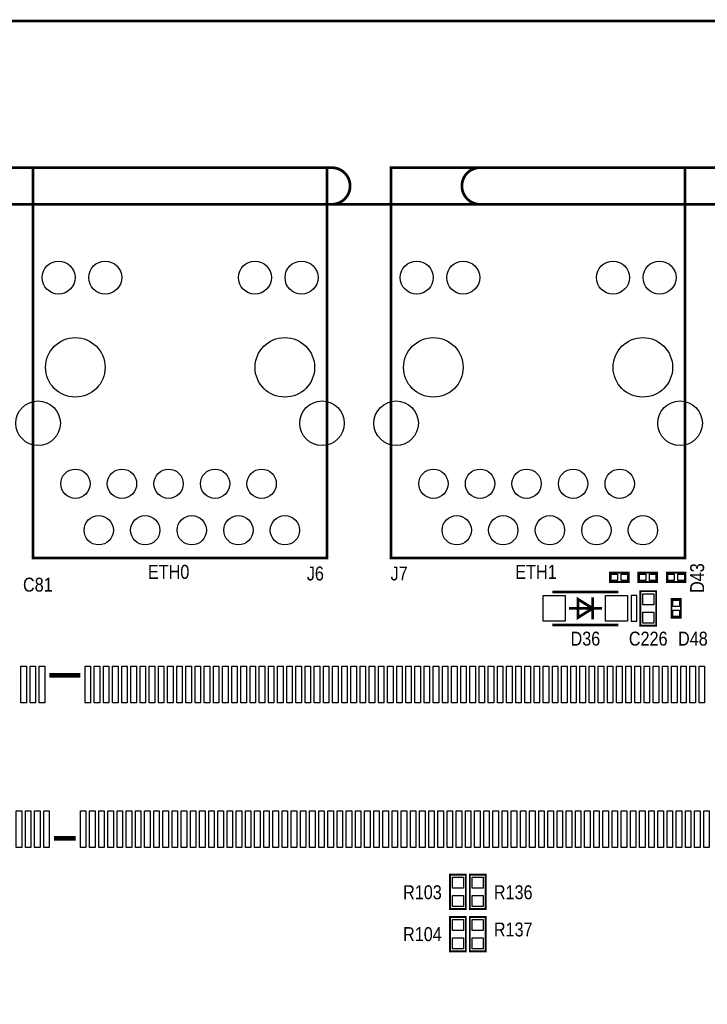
# Model space of a CAD drawing. Extents: x 0 to 176, y -10 to 100.
# Tile 7 of 15: x 54 to 91, y 46 to 100. Entities that reach past the tile are written whole.
import ezdxf
from ezdxf.enums import TextEntityAlignment as Align

# ---------------------------------------------------------------- set-up
doc = ezdxf.new("R2010")
doc.units = 0
doc.layers.add('DXF', color=212, linetype='CONTINUOUS')

msp = doc.modelspace()

# ---------------------------------------------------------------- linework, layer by layer
at = {"layer": 'DXF', "const_width": 0.1524}
for points in [[(2.999994, 90.000099, 0.999992), (2.999994, 92.000095), (0, 92.000095), (0, 98.476079, -0.414214), (1.524, 100.000079), (148.476005, 100.000079, -0.414214), (150.000005, 98.476079), (150.000005, 92.000095)], [(2.999994, 0), (147.000011, 0, 0.41421), (150.000005, 2.999994), (150.000005, 87.000105, 0.414209), (147.000011, 90.000099), (2.999994, 90.000099, 0.414212), (0, 87.000105), (0, 2.999994, 0.414214), (2.999994, 0)]]:
    msp.add_lwpolyline(points, format="xyb", dxfattribs=at)
at = {"layer": 'DXF'}
for points in [[(10.999978, 90.000099, 0.150012, 0.150012, -0.899993), (10.999978, 92.000095, 0.1524, 0.1524, 0), (71.00001, 92.000095, 0.150012, 0.150012, -0.999992), (71.00001, 90.000099, 0.150012, 0.150012, 0)], [(78.999994, 90.000099, 0.150012, 0.150012, -0.899993), (78.999994, 92.000095, 0.1524, 0.1524, 0), (139.000027, 92.000095, 0.150012, 0.150012, -0.999992), (139.000027, 90.000099, 0.150012, 0.150012, 0)]]:
    msp.add_lwpolyline(points, format="xyseb", dxfattribs=at)
for points, const_width in [([(54.705199, 92.000095), (54.705199, 90.000099), (70.745401, 90.000099), (70.745401, 70.700113), (54.705199, 70.700113), (54.705199, 92.000095), (70.745401, 92.000095), (70.745401, 90.000099)], 0.150089), ([(56.325287, 92.000095), (69.125313, 92.000095)], 0.150089), ([(74.237291, 92.000095), (74.237291, 90.000099), (90.277391, 90.000099), (90.277391, 70.700113), (74.237291, 70.700113), (74.237291, 92.000095), (90.277391, 92.000095), (90.277391, 90.000099)], 0.150089), ([(75.857405, 92.000095), (88.657405, 92.000095)], 0.150089), ([(87.194771, 69.889599), (86.178771, 69.889599), (86.178771, 69.381599), (87.194771, 69.381599), (87.194771, 69.889599)], 0.1016), ([(88.744984, 69.889599), (87.728984, 69.889599), (87.728984, 69.381599), (88.744984, 69.381599), (88.744984, 69.889599)], 0.1016), ([(90.295197, 69.889599), (89.279197, 69.889599), (89.279197, 69.381599), (90.295197, 69.381599), (90.295197, 69.889599)], 0.1016), ([(83.035902, 68.844897), (86.636098, 68.844897)], 0.150089), ([(87.8332, 67.0052), (87.8332, 68.8848), (88.6968, 68.8848), (88.6968, 67.0052), (87.8332, 67.0052)], 0.1016), ([(85.235796, 67.945), (84.436204, 68.445101), (84.436204, 67.444899), (85.235796, 67.945)], 0.150089), ([(85.235999, 68.544999), (85.235999, 67.345103)], 0.150089), ([(90.043, 67.437), (90.043, 68.453), (89.535, 68.453), (89.535, 67.437), (90.043, 67.437)], 0.1016), ([(83.936103, 67.945), (85.735897, 67.945)], 0.150089), ([(86.636098, 67.045103), (83.035902, 67.045103)], 0.150089), ([(55.597298, 64.295299), (57.284899, 64.295299)], 0.254), ([(55.847209, 55.395089), (57.034913, 55.395089)], 0.254), ([(77.454303, 51.5366), (77.454303, 53.4162), (78.317903, 53.4162), (78.317903, 51.5366), (77.454303, 51.5366)], 0.1016), ([(78.53299, 51.5366), (78.53299, 53.4162), (79.39659, 53.4162), (79.39659, 51.5366), (78.53299, 51.5366)], 0.1016), ([(77.454303, 49.226216), (77.454303, 51.105816), (78.317903, 51.105816), (78.317903, 49.226216), (77.454303, 49.226216)], 0.1016), ([(78.53299, 49.226216), (78.53299, 51.105816), (79.39659, 51.105816), (79.39659, 49.226216), (78.53299, 49.226216)], 0.1016)]:
    msp.add_lwpolyline(points, dxfattribs=dict(at, const_width=const_width))
msp.add_lwpolyline([(0, 2.999994), (0, 87.000105, -0.414212), (2.999994, 90.000099), (147.000011, 90.000099, -0.414209), (150.000005, 87.000105), (150.000005, 2.999994, -0.41421), (147.000011, 0), (2.999994, 0, -0.414214)], format="xyb", close=True, dxfattribs=at)
for points in [[(86.58667, 69.810605), (86.58667, 69.460593), (86.236658, 69.460593), (86.236658, 69.810605)], [(87.136884, 69.810605), (87.136884, 69.460593), (86.786872, 69.460593), (86.786872, 69.810605)], [(88.136882, 69.810605), (88.136882, 69.460593), (87.78687, 69.460593), (87.78687, 69.810605)], [(88.687097, 69.810605), (88.687097, 69.460593), (88.337085, 69.460593), (88.337085, 69.810605)], [(89.687095, 69.810605), (89.687095, 69.460593), (89.337083, 69.460593), (89.337083, 69.810605)], [(90.23731, 69.810605), (90.23731, 69.460593), (89.887298, 69.460593), (89.887298, 69.810605)], [(82.536055, 67.245001), (82.536055, 68.644999), (83.735951, 68.644999), (83.735951, 67.245001)], [(85.936049, 67.245001), (85.936049, 68.644999), (87.135945, 68.644999), (87.135945, 67.245001)], [(87.336097, 68.644999), (87.336097, 67.245001), (87.636096, 67.245001), (87.636096, 68.644999)], [(88.564695, 68.145203), (87.965305, 68.145203), (87.965305, 68.744592), (88.564695, 68.744592)], [(89.964006, 68.045101), (89.613994, 68.045101), (89.613994, 68.395113), (89.964006, 68.395113)], [(88.564695, 67.145408), (87.965305, 67.145408), (87.965305, 67.744797), (88.564695, 67.744797)], [(89.964006, 67.494887), (89.613994, 67.494887), (89.613994, 67.844899), (89.964006, 67.844899)], [(54.041167, 62.795404), (54.041167, 64.7954), (54.341166, 64.7954), (54.341166, 62.795404)], [(54.540988, 62.795404), (54.540988, 64.7954), (54.840988, 64.7954), (54.840988, 62.795404)], [(55.041165, 62.795404), (55.041165, 64.7954), (55.341164, 64.7954), (55.341164, 62.795404)], [(57.540982, 62.795404), (57.540982, 64.7954), (57.840982, 64.7954), (57.840982, 62.795404)], [(58.041184, 62.795404), (58.041184, 64.7954), (58.341184, 64.7954), (58.341184, 62.795404)], [(58.54098, 62.795404), (58.54098, 64.7954), (58.84098, 64.7954), (58.84098, 62.795404)], [(59.041182, 62.795404), (59.041182, 64.7954), (59.341182, 64.7954), (59.341182, 62.795404)], [(59.540978, 62.795404), (59.540978, 64.7954), (59.840978, 64.7954), (59.840978, 62.795404)], [(60.040876, 62.795404), (60.040876, 64.7954), (60.340875, 64.7954), (60.340875, 62.795404)], [(60.540976, 62.795404), (60.540976, 64.7954), (60.840976, 64.7954), (60.840976, 62.795404)], [(61.040874, 62.795404), (61.040874, 64.7954), (61.340873, 64.7954), (61.340873, 62.795404)], [(61.540974, 62.795404), (61.540974, 64.7954), (61.840974, 64.7954), (61.840974, 62.795404)], [(62.040872, 62.795404), (62.040872, 64.7954), (62.340871, 64.7954), (62.340871, 62.795404)], [(62.540972, 62.795404), (62.540972, 64.7954), (62.840972, 64.7954), (62.840972, 62.795404)], [(63.041073, 62.795404), (63.041073, 64.7954), (63.341072, 64.7954), (63.341072, 62.795404)], [(63.54097, 62.795404), (63.54097, 64.7954), (63.84097, 64.7954), (63.84097, 62.795404)], [(64.041071, 62.795404), (64.041071, 64.7954), (64.34107, 64.7954), (64.34107, 62.795404)], [(64.540968, 62.795404), (64.540968, 64.7954), (64.840968, 64.7954), (64.840968, 62.795404)], [(65.040866, 62.795404), (65.040866, 64.7954), (65.340865, 64.7954), (65.340865, 62.795404)], [(65.540966, 62.795404), (65.540966, 64.7954), (65.840966, 64.7954), (65.840966, 62.795404)], [(66.040889, 62.795404), (66.040889, 64.7954), (66.340888, 64.7954), (66.340888, 62.795404)], [(66.54099, 62.795404), (66.54099, 64.7954), (66.840989, 64.7954), (66.840989, 62.795404)], [(67.04109, 62.795404), (67.04109, 64.7954), (67.34109, 64.7954), (67.34109, 62.795404)], [(67.540988, 62.795404), (67.540988, 64.7954), (67.840987, 64.7954), (67.840987, 62.795404)], [(68.041088, 62.795404), (68.041088, 64.7954), (68.341088, 64.7954), (68.341088, 62.795404)], [(68.540986, 62.795404), (68.540986, 64.7954), (68.840985, 64.7954), (68.840985, 62.795404)], [(69.041086, 62.795404), (69.041086, 64.7954), (69.341086, 64.7954), (69.341086, 62.795404)], [(69.540984, 62.795404), (69.540984, 64.7954), (69.840983, 64.7954), (69.840983, 62.795404)], [(70.040881, 62.795404), (70.040881, 64.7954), (70.34088, 64.7954), (70.34088, 62.795404)], [(70.540982, 62.795404), (70.540982, 64.7954), (70.840981, 64.7954), (70.840981, 62.795404)], [(71.040879, 62.795404), (71.040879, 64.7954), (71.340878, 64.7954), (71.340878, 62.795404)], [(71.54098, 62.795404), (71.54098, 64.7954), (71.840979, 64.7954), (71.840979, 62.795404)], [(72.04108, 62.795404), (72.04108, 64.7954), (72.34108, 64.7954), (72.34108, 62.795404)], [(72.540978, 62.795404), (72.540978, 64.7954), (72.840977, 64.7954), (72.840977, 62.795404)], [(73.041078, 62.795404), (73.041078, 64.7954), (73.341078, 64.7954), (73.341078, 62.795404)], [(73.540976, 62.795404), (73.540976, 64.7954), (73.840975, 64.7954), (73.840975, 62.795404)], [(74.040873, 62.795404), (74.040873, 64.7954), (74.340872, 64.7954), (74.340872, 62.795404)], [(74.540974, 62.795404), (74.540974, 64.7954), (74.840973, 64.7954), (74.840973, 62.795404)], [(75.040871, 62.795404), (75.040871, 64.7954), (75.34087, 64.7954), (75.34087, 62.795404)], [(75.540972, 62.795404), (75.540972, 64.7954), (75.840971, 64.7954), (75.840971, 62.795404)], [(76.040869, 62.795404), (76.040869, 64.7954), (76.340868, 64.7954), (76.340868, 62.795404)], [(76.54097, 62.795404), (76.54097, 64.7954), (76.840969, 64.7954), (76.840969, 62.795404)], [(77.04107, 62.795404), (77.04107, 64.7954), (77.34107, 64.7954), (77.34107, 62.795404)], [(77.540968, 62.795404), (77.540968, 64.7954), (77.840967, 64.7954), (77.840967, 62.795404)], [(78.041068, 62.795404), (78.041068, 64.7954), (78.341068, 64.7954), (78.341068, 62.795404)], [(78.540966, 62.795404), (78.540966, 64.7954), (78.840965, 64.7954), (78.840965, 62.795404)], [(79.041066, 62.795404), (79.041066, 64.7954), (79.341066, 64.7954), (79.341066, 62.795404)], [(79.540989, 62.795404), (79.540989, 64.7954), (79.840988, 64.7954), (79.840988, 62.795404)], [(80.040886, 62.795404), (80.040886, 64.7954), (80.340886, 64.7954), (80.340886, 62.795404)], [(80.540987, 62.795404), (80.540987, 64.7954), (80.840986, 64.7954), (80.840986, 62.795404)], [(81.041088, 62.795404), (81.041088, 64.7954), (81.341087, 64.7954), (81.341087, 62.795404)], [(81.540985, 62.795404), (81.540985, 64.7954), (81.840984, 64.7954), (81.840984, 62.795404)], [(82.040882, 62.795404), (82.040882, 64.7954), (82.340882, 64.7954), (82.340882, 62.795404)], [(82.540983, 62.795404), (82.540983, 64.7954), (82.840982, 64.7954), (82.840982, 62.795404)], [(83.04088, 62.795404), (83.04088, 64.7954), (83.34088, 64.7954), (83.34088, 62.795404)], [(83.540981, 62.795404), (83.540981, 64.7954), (83.84098, 64.7954), (83.84098, 62.795404)], [(84.040878, 62.795404), (84.040878, 64.7954), (84.340878, 64.7954), (84.340878, 62.795404)], [(84.540979, 62.795404), (84.540979, 64.7954), (84.840978, 64.7954), (84.840978, 62.795404)], [(85.040775, 62.795404), (85.040775, 64.7954), (85.340774, 64.7954), (85.340774, 62.795404)], [(85.540977, 62.795404), (85.540977, 64.7954), (85.840976, 64.7954), (85.840976, 62.795404)], [(86.040773, 62.795404), (86.040773, 64.7954), (86.340772, 64.7954), (86.340772, 62.795404)], [(86.540975, 62.795404), (86.540975, 64.7954), (86.840974, 64.7954), (86.840974, 62.795404)], [(87.041076, 62.795404), (87.041076, 64.7954), (87.341075, 64.7954), (87.341075, 62.795404)], [(87.540973, 62.795404), (87.540973, 64.7954), (87.840972, 64.7954), (87.840972, 62.795404)], [(88.041074, 62.795404), (88.041074, 64.7954), (88.341073, 64.7954), (88.341073, 62.795404)], [(88.540971, 62.795404), (88.540971, 64.7954), (88.84097, 64.7954), (88.84097, 62.795404)], [(89.041072, 62.795404), (89.041072, 64.7954), (89.341071, 64.7954), (89.341071, 62.795404)], [(89.540969, 62.795404), (89.540969, 64.7954), (89.840968, 64.7954), (89.840968, 62.795404)], [(90.04107, 62.795404), (90.04107, 64.7954), (90.341069, 64.7954), (90.341069, 62.795404)], [(90.540967, 62.795404), (90.540967, 64.7954), (90.840966, 64.7954), (90.840966, 62.795404)], [(91.040788, 62.795404), (91.040788, 64.7954), (91.340788, 64.7954), (91.340788, 62.795404)], [(53.790977, 54.895191), (53.790977, 56.895187), (54.090976, 56.895187), (54.090976, 54.895191)], [(54.291078, 54.895191), (54.291078, 56.895187), (54.591077, 56.895187), (54.591077, 54.895191)], [(54.791178, 54.895191), (54.791178, 56.895187), (55.091178, 56.895187), (55.091178, 54.895191)], [(55.291076, 54.895191), (55.291076, 56.895187), (55.591075, 56.895187), (55.591075, 54.895191)], [(57.291072, 54.895191), (57.291072, 56.895187), (57.591071, 56.895187), (57.591071, 54.895191)], [(57.790969, 54.895191), (57.790969, 56.895187), (58.090968, 56.895187), (58.090968, 54.895191)], [(58.29107, 54.895191), (58.29107, 56.895187), (58.591069, 56.895187), (58.591069, 54.895191)], [(58.790967, 54.895191), (58.790967, 56.895187), (59.090966, 56.895187), (59.090966, 54.895191)], [(59.291068, 54.895191), (59.291068, 56.895187), (59.591067, 56.895187), (59.591067, 54.895191)], [(59.790965, 54.895191), (59.790965, 56.895187), (60.090964, 56.895187), (60.090964, 54.895191)], [(60.291066, 54.895191), (60.291066, 56.895187), (60.591065, 56.895187), (60.591065, 54.895191)], [(60.790988, 54.895191), (60.790988, 56.895187), (61.090988, 56.895187), (61.090988, 54.895191)], [(61.291089, 54.895191), (61.291089, 56.895187), (61.591088, 56.895187), (61.591088, 54.895191)], [(61.790986, 54.895191), (61.790986, 56.895187), (62.090986, 56.895187), (62.090986, 54.895191)], [(62.291087, 54.895191), (62.291087, 56.895187), (62.591086, 56.895187), (62.591086, 54.895191)], [(62.790984, 54.895191), (62.790984, 56.895187), (63.090984, 56.895187), (63.090984, 54.895191)], [(63.291085, 54.895191), (63.291085, 56.895187), (63.591084, 56.895187), (63.591084, 54.895191)], [(63.790982, 54.895191), (63.790982, 56.895187), (64.090982, 56.895187), (64.090982, 54.895191)], [(64.291083, 54.895191), (64.291083, 56.895187), (64.591082, 56.895187), (64.591082, 54.895191)], [(64.79098, 54.895191), (64.79098, 56.895187), (65.09098, 56.895187), (65.09098, 54.895191)], [(65.291081, 54.895191), (65.291081, 56.895187), (65.59108, 56.895187), (65.59108, 54.895191)], [(65.790877, 54.895191), (65.790877, 56.895187), (66.090876, 56.895187), (66.090876, 54.895191)], [(66.291079, 54.895191), (66.291079, 56.895187), (66.591078, 56.895187), (66.591078, 54.895191)], [(66.790875, 54.895191), (66.790875, 56.895187), (67.090874, 56.895187), (67.090874, 54.895191)], [(67.291077, 54.895191), (67.291077, 56.895187), (67.591076, 56.895187), (67.591076, 54.895191)], [(67.790873, 54.895191), (67.790873, 56.895187), (68.090872, 56.895187), (68.090872, 54.895191)], [(68.291075, 54.895191), (68.291075, 56.895187), (68.591074, 56.895187), (68.591074, 54.895191)], [(68.790871, 54.895191), (68.790871, 56.895187), (69.09087, 56.895187), (69.09087, 54.895191)], [(69.291073, 54.895191), (69.291073, 56.895187), (69.591072, 56.895187), (69.591072, 54.895191)], [(69.790869, 54.895191), (69.790869, 56.895187), (70.090868, 56.895187), (70.090868, 54.895191)], [(70.291071, 54.895191), (70.291071, 56.895187), (70.59107, 56.895187), (70.59107, 54.895191)], [(70.790867, 54.895191), (70.790867, 56.895187), (71.090866, 56.895187), (71.090866, 54.895191)], [(71.291069, 54.895191), (71.291069, 56.895187), (71.591068, 56.895187), (71.591068, 54.895191)], [(71.79089, 54.895191), (71.79089, 56.895187), (72.09089, 56.895187), (72.09089, 54.895191)], [(72.291067, 54.895191), (72.291067, 56.895187), (72.591066, 56.895187), (72.591066, 54.895191)], [(72.790888, 54.895191), (72.790888, 56.895187), (73.090888, 56.895187), (73.090888, 54.895191)], [(73.291065, 54.895191), (73.291065, 56.895187), (73.591064, 56.895187), (73.591064, 54.895191)], [(73.790886, 54.895191), (73.790886, 56.895187), (74.090886, 56.895187), (74.090886, 54.895191)], [(74.291088, 54.895191), (74.291088, 56.895187), (74.591088, 56.895187), (74.591088, 54.895191)], [(74.790884, 54.895191), (74.790884, 56.895187), (75.090884, 56.895187), (75.090884, 54.895191)], [(75.291086, 54.895191), (75.291086, 56.895187), (75.591086, 56.895187), (75.591086, 54.895191)], [(75.790882, 54.895191), (75.790882, 56.895187), (76.090882, 56.895187), (76.090882, 54.895191)], [(76.291084, 54.895191), (76.291084, 56.895187), (76.591084, 56.895187), (76.591084, 54.895191)], [(76.79088, 54.895191), (76.79088, 56.895187), (77.09088, 56.895187), (77.09088, 54.895191)], [(77.291082, 54.895191), (77.291082, 56.895187), (77.591082, 56.895187), (77.591082, 54.895191)], [(77.790878, 54.895191), (77.790878, 56.895187), (78.090878, 56.895187), (78.090878, 54.895191)], [(78.29108, 54.895191), (78.29108, 56.895187), (78.59108, 56.895187), (78.59108, 54.895191)], [(78.790876, 54.895191), (78.790876, 56.895187), (79.090876, 56.895187), (79.090876, 54.895191)], [(79.291078, 54.895191), (79.291078, 56.895187), (79.591078, 56.895187), (79.591078, 54.895191)], [(79.790874, 54.895191), (79.790874, 56.895187), (80.090874, 56.895187), (80.090874, 54.895191)], [(80.290975, 54.895191), (80.290975, 56.895187), (80.590974, 56.895187), (80.590974, 54.895191)], [(80.790872, 54.895191), (80.790872, 56.895187), (81.090872, 56.895187), (81.090872, 54.895191)], [(81.290973, 54.895191), (81.290973, 56.895187), (81.590972, 56.895187), (81.590972, 54.895191)], [(81.79087, 54.895191), (81.79087, 56.895187), (82.09087, 56.895187), (82.09087, 54.895191)], [(82.290971, 54.895191), (82.290971, 56.895187), (82.59097, 56.895187), (82.59097, 54.895191)], [(82.790868, 54.895191), (82.790868, 56.895187), (83.090868, 56.895187), (83.090868, 54.895191)], [(83.290969, 54.895191), (83.290969, 56.895187), (83.590968, 56.895187), (83.590968, 54.895191)], [(83.790866, 54.895191), (83.790866, 56.895187), (84.090866, 56.895187), (84.090866, 54.895191)], [(84.290967, 54.895191), (84.290967, 56.895187), (84.590966, 56.895187), (84.590966, 54.895191)], [(84.79089, 54.895191), (84.79089, 56.895187), (85.090889, 56.895187), (85.090889, 54.895191)], [(85.29099, 54.895191), (85.29099, 56.895187), (85.59099, 56.895187), (85.59099, 54.895191)], [(85.790888, 54.895191), (85.790888, 56.895187), (86.090887, 56.895187), (86.090887, 54.895191)], [(86.290988, 54.895191), (86.290988, 56.895187), (86.590988, 56.895187), (86.590988, 54.895191)], [(86.790886, 54.895191), (86.790886, 56.895187), (87.090885, 56.895187), (87.090885, 54.895191)], [(87.290986, 54.895191), (87.290986, 56.895187), (87.590986, 56.895187), (87.590986, 54.895191)], [(87.790884, 54.895191), (87.790884, 56.895187), (88.090883, 56.895187), (88.090883, 54.895191)], [(88.290984, 54.895191), (88.290984, 56.895187), (88.590984, 56.895187), (88.590984, 54.895191)], [(88.790882, 54.895191), (88.790882, 56.895187), (89.090881, 56.895187), (89.090881, 54.895191)], [(89.290982, 54.895191), (89.290982, 56.895187), (89.590982, 56.895187), (89.590982, 54.895191)], [(89.79088, 54.895191), (89.79088, 56.895187), (90.090879, 56.895187), (90.090879, 54.895191)], [(90.29098, 54.895191), (90.29098, 56.895187), (90.59098, 56.895187), (90.59098, 54.895191)], [(90.790878, 54.895191), (90.790878, 56.895187), (91.090877, 56.895187), (91.090877, 54.895191)], [(91.290978, 54.895191), (91.290978, 56.895187), (91.590978, 56.895187), (91.590978, 54.895191)], [(78.185797, 52.676603), (77.586408, 52.676603), (77.586408, 53.275992), (78.185797, 53.275992)], [(79.264485, 52.676603), (78.665095, 52.676603), (78.665095, 53.275992), (79.264485, 53.275992)], [(78.185797, 51.676808), (77.586408, 51.676808), (77.586408, 52.276197), (78.185797, 52.276197)], [(79.264485, 51.676808), (78.665095, 51.676808), (78.665095, 52.276197), (79.264485, 52.276197)], [(78.185797, 50.366219), (77.586408, 50.366219), (77.586408, 50.965608), (78.185797, 50.965608)], [(79.264485, 50.366219), (78.665095, 50.366219), (78.665095, 50.965608), (79.264485, 50.965608)], [(78.185797, 49.366424), (77.586408, 49.366424), (77.586408, 49.965813), (78.185797, 49.965813)], [(79.264485, 49.366424), (78.665095, 49.366424), (78.665095, 49.965813), (79.264485, 49.965813)]]:
    msp.add_lwpolyline(points, close=True, dxfattribs=at)
for centre, radius in [((56.100193, 86.000387), 0.900049), ((58.640193, 86.000387), 0.900049), ((66.810407, 86.000387), 0.900049), ((69.350407, 86.000387), 0.900049), ((75.632285, 86.000387), 0.900049), ((78.172285, 86.000387), 0.900049), ((86.342499, 86.000387), 0.900049), ((88.882499, 86.000387), 0.900049), ((57.0103, 81.100193), 1.624952), ((68.4403, 81.100193), 1.624952), ((76.542392, 81.100193), 1.624952), ((87.972392, 81.100193), 1.624952), ((54.980307, 78.050187), 1.214996), ((70.470293, 78.050187), 1.214996), ((74.512399, 78.050187), 1.214996), ((90.002385, 78.050187), 1.214996), ((57.015405, 74.750193), 0.799948), ((59.555405, 74.750193), 0.799948), ((62.095405, 74.750193), 0.799948), ((64.635405, 74.750193), 0.799948), ((67.175405, 74.750193), 0.799948), ((76.547497, 74.750193), 0.799948), ((79.087497, 74.750193), 0.799948), ((81.627497, 74.750193), 0.799948), ((84.167497, 74.750193), 0.799948), ((86.707497, 74.750193), 0.799948), ((58.285405, 72.210193), 0.799948), ((60.825405, 72.210193), 0.799948), ((63.365405, 72.210193), 0.799948), ((65.905405, 72.210193), 0.799948), ((68.445405, 72.210193), 0.799948), ((77.817497, 72.210193), 0.799948), ((80.357497, 72.210193), 0.799948), ((82.897497, 72.210193), 0.799948), ((85.437497, 72.210193), 0.799948), ((87.977497, 72.210193), 0.799948)]:
    msp.add_circle(centre, radius, dxfattribs=at)

# ---------------------------------------------------------------- texts
at = {"layer": 'DXF', "width": 0.866667}
for s, p in [('ETH0', (60.9727, 69.557113)), ('ETH1', (81.012792, 69.557113)), ('D48', (89.8906, 65.913))]:
    msp.add_text(s, height=0.762, dxfattribs=at).set_placement(p)
for s, p in [('J6', (70.104, 69.469)), ('J7', (74.676, 69.469)), ('C81', (54.9656, 68.8594)), ('D36', (84.836, 65.913)), ('C226', (88.265, 65.913)), ('R103', (75.946, 52.07)), ('R136', (80.899, 52.07)), ('R104', (75.946, 49.784)), ('R137', (80.899, 50.038))]:
    msp.add_text(s, height=0.762, dxfattribs=at).set_placement(p, align=Align.CENTER)
msp.add_text('D43', height=0.762, rotation=90, dxfattribs=at).set_placement((91.313, 69.596), align=Align.CENTER)

doc.saveas('drawing.dxf')
